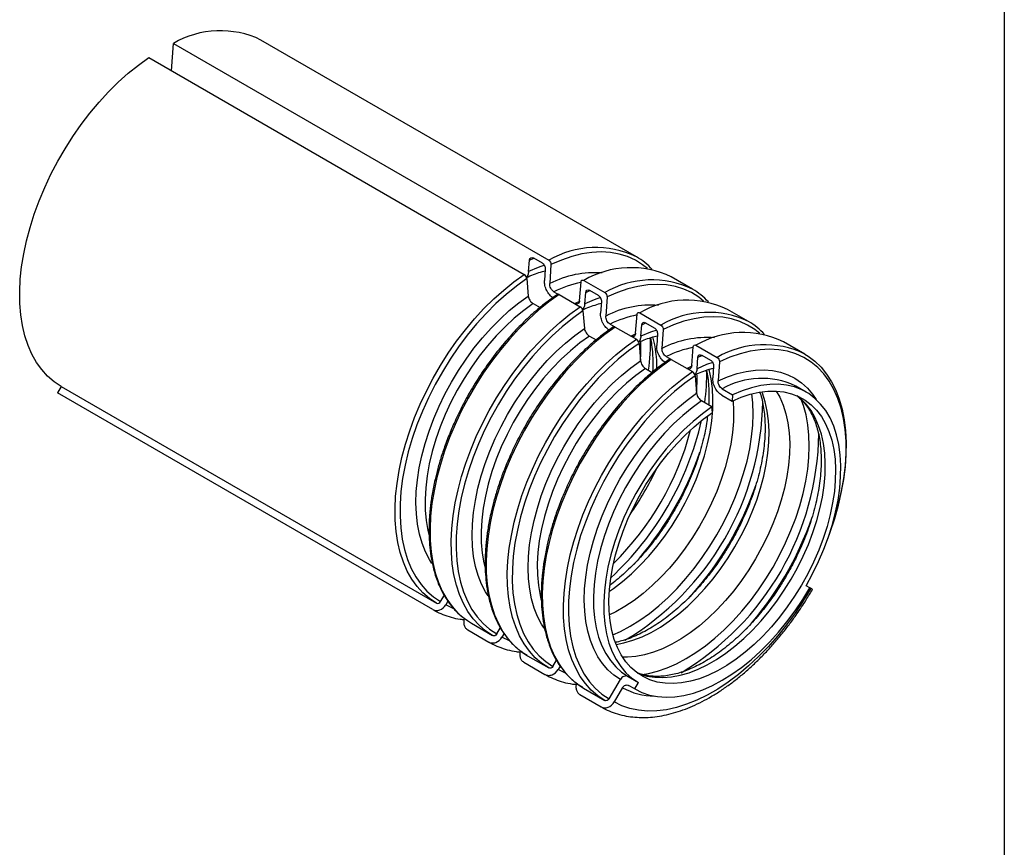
# Model space of a CAD drawing. Header units: millimetres. Extents: x 13 to 546, y 13 to 419.
# Tile 3 of 4: x 447 to 546, y 240 to 323. Entities that reach past the tile are written whole.
import ezdxf

# ---------------------------------------------------------------- set-up
doc = ezdxf.new("R2010")
doc.units = ezdxf.units.MM
doc.header["$LTSCALE"] = 2
doc.layers.add('TEXT', color=140, linetype='Continuous', lineweight=25)

msp = doc.modelspace()

# ---------------------------------------------------------------- linework, layer by layer
for p, q in [((462.145, 318.083), (462.345, 320.835)), ((462.345, 320.835), (500.182, 298.992)), ((509.014, 299.335), (471.177, 321.178)), ((459.861, 319.401), (497.698, 297.558)), ((498.155, 297.851), (498.248, 299.007)), ((498.248, 299.007), (498.671, 299.201)), ((498.632, 299.223), (499.505, 298.719)), ((499.828, 298.094), (499.752, 296.929)), ((500.408, 298.554), (500.283, 296.629)), ((497.967, 297.145), (498.12, 295.38)), ((503.282, 294.897), (503.435, 296.807)), ((503.704, 296.959), (505.839, 295.726)), ((514.671, 296.07), (512.536, 297.302)), ((500.703, 295.816), (501.18, 295.541)), ((503.905, 295.741), (504.328, 295.935)), ((504.289, 295.958), (505.162, 295.454)), ((501.22, 295.525), (503.355, 294.293)), ((502.783, 294.616), (503.262, 294.833)), ((503.812, 294.586), (503.905, 295.741)), ((505.485, 294.829), (505.409, 293.664)), ((506.065, 295.289), (505.94, 293.363)), ((498.62, 294.614), (499.303, 294.22)), ((503.624, 293.88), (503.777, 292.115)), ((520.328, 292.804), (518.193, 294.036)), ((508.939, 291.632), (509.092, 293.541)), ((509.361, 293.693), (511.496, 292.461)), ((506.36, 292.551), (506.837, 292.275)), ((506.877, 292.259), (509.012, 291.027)), ((509.469, 291.32), (509.561, 292.475)), ((509.561, 292.475), (509.985, 292.669)), ((509.946, 292.692), (510.819, 292.188)), ((511.722, 292.023), (511.597, 290.097)), ((504.277, 291.348), (504.959, 290.954)), ((508.44, 291.35), (508.919, 291.567)), ((511.142, 291.563), (511.066, 290.398)), ((509.281, 290.614), (509.434, 288.849)), ((514.596, 288.366), (514.749, 290.276)), ((515.018, 290.427), (517.153, 289.195)), ((525.985, 289.538), (523.85, 290.771)), ((512.016, 289.285), (512.493, 289.01)), ((512.534, 288.994), (514.669, 287.761)), ((515.126, 288.054), (515.218, 289.21)), ((515.218, 289.21), (515.642, 289.404)), ((515.602, 289.426), (516.475, 288.922)), ((509.933, 288.083), (510.616, 287.688)), ((514.096, 288.084), (514.576, 288.301)), ((516.798, 288.298), (516.723, 287.132)), ((517.379, 288.758), (517.253, 286.832)), ((514.938, 287.348), (515.091, 285.583)), ((451.028, 286.277), (450.653, 285.627)), ((451.028, 286.277), (488.865, 264.434)), ((517.673, 286.019), (518.713, 285.419)), ((525.081, 286.307), (525.02, 286.342)), ((526.121, 285.707), (525.081, 286.307)), ((488.49, 263.784), (450.653, 285.627)), ((517.627, 285.383), (518.667, 284.782)), ((518.713, 285.419), (518.667, 284.782)), ((516.63, 284.217), (515.59, 284.817)), ((516.676, 283.633), (516.63, 284.217)), ((526.497, 265.975), (526.122, 266.191)), ((526.593, 265.919), (526.497, 265.974)), ((489.286, 264.592), (489.664, 265.236)), ((490.017, 264.627), (489.813, 264.28)), ((490.56, 263.909), (489.813, 264.28)), ((492.387, 262.401), (494.522, 261.168)), ((492.012, 261.751), (494.147, 260.519)), ((494.943, 261.326), (495.321, 261.97)), ((495.674, 261.361), (495.47, 261.014)), ((496.217, 260.643), (495.47, 261.014)), ((498.044, 259.135), (500.179, 257.903)), ((497.669, 258.486), (499.804, 257.253)), ((500.6, 258.06), (500.978, 258.705)), ((501.331, 258.096), (501.127, 257.748)), ((501.874, 257.378), (501.127, 257.748)), ((506.257, 254.795), (507.4, 256.743)), ((508.182, 257.035), (509.222, 256.435)), ((508.847, 255.785), (508.227, 256.143)), ((508.847, 255.785), (509.222, 256.435)), ((503.326, 255.22), (505.461, 253.988)), ((503.701, 255.869), (505.836, 254.637)), ((507.626, 255.918), (506.784, 254.483))]:
    msp.add_line(p, q)
at = {"flags": 128}
for points in [[(451.028, 286.277), (450.318, 286.749), (449.666, 287.312), (449.076, 287.963), (448.549, 288.698), (448.09, 289.514), (447.701, 290.406), (447.383, 291.369), (447.139, 292.399), (446.969, 293.489), (446.875, 294.634), (446.858, 295.828), (446.916, 297.064), (447.051, 298.335), (447.261, 299.636), (447.545, 300.958), (447.902, 302.295), (448.329, 303.64), (448.825, 304.985), (449.386, 306.324), (450.01, 307.649), (450.694, 308.953), (451.433, 310.228), (452.224, 311.469), (453.063, 312.669), (453.944, 313.82), (454.864, 314.918), (455.818, 315.955), (456.8, 316.928), (457.804, 317.829), (458.827, 318.655), (459.861, 319.401)], [(510.134, 298.145), (509.648, 298.53), (508.915, 298.989), (508.126, 299.349), (507.286, 299.608), (506.4, 299.765), (505.472, 299.819), (504.509, 299.77), (503.515, 299.618), (502.496, 299.364), (501.459, 299.008), (500.408, 298.554)], [(499.747, 298.488), (499.118, 298.266), (498.155, 297.851)], [(488.865, 264.434), (488.155, 264.906), (487.503, 265.469), (486.913, 266.12), (486.386, 266.856), (485.927, 267.671), (485.538, 268.563), (485.22, 269.527), (484.976, 270.556), (484.806, 271.646), (484.712, 272.791), (484.695, 273.985), (484.753, 275.221), (484.888, 276.492), (485.098, 277.793), (485.382, 279.115), (485.739, 280.452), (486.166, 281.797), (486.661, 283.143), (487.223, 284.481), (487.847, 285.806), (488.531, 287.11), (489.27, 288.385), (490.061, 289.626), (490.9, 290.826), (491.781, 291.977), (492.701, 293.075), (493.655, 294.113), (494.637, 295.085), (495.641, 295.986), (496.664, 296.812), (497.698, 297.558)], [(497.967, 297.145), (496.917, 296.386), (495.879, 295.544), (494.861, 294.622), (493.867, 293.627), (492.903, 292.564), (491.976, 291.438), (491.089, 290.258), (490.249, 289.029), (489.46, 287.758), (488.727, 286.452), (488.054, 285.12), (487.444, 283.769), (486.901, 282.406), (486.429, 281.039), (486.029, 279.676), (485.705, 278.325), (485.458, 276.993), (485.289, 275.689), (485.2, 274.419), (485.191, 273.191), (485.261, 272.012), (485.412, 270.888), (485.641, 269.827), (485.948, 268.834), (486.33, 267.914), (486.786, 267.074), (487.313, 266.317), (487.907, 265.649), (488.566, 265.073), (489.286, 264.592)], [(515.791, 294.879), (515.305, 295.264), (514.572, 295.723), (513.783, 296.083), (512.943, 296.342), (512.057, 296.5), (511.129, 296.554), (510.166, 296.505), (509.172, 296.352), (508.153, 296.098), (507.115, 295.743), (506.065, 295.289)], [(488.413, 268.433), (488.155, 268.837), (487.747, 269.619), (487.41, 270.475), (487.145, 271.4), (486.953, 272.388), (486.837, 273.433), (486.796, 274.529), (486.831, 275.669), (486.942, 276.846), (487.127, 278.053), (487.387, 279.282), (487.719, 280.527), (488.121, 281.779), (488.591, 283.031), (489.126, 284.274), (489.722, 285.502), (490.377, 286.708), (491.085, 287.882), (491.843, 289.019), (492.647, 290.112), (493.49, 291.153), (494.368, 292.137), (495.276, 293.057), (496.208, 293.907), (497.158, 294.683), (498.12, 295.38)], [(501.22, 295.525), (500.186, 294.779), (499.163, 293.953), (498.159, 293.051), (497.177, 292.079), (496.223, 291.042), (495.303, 289.944), (494.422, 288.793), (493.583, 287.593), (492.792, 286.352), (492.053, 285.076), (491.369, 283.773), (490.745, 282.448), (490.183, 281.109), (489.688, 279.764), (489.261, 278.419), (488.904, 277.082), (488.62, 275.76), (488.41, 274.459), (488.275, 273.188), (488.217, 271.952), (488.234, 270.758), (488.328, 269.613), (488.498, 268.523), (488.742, 267.493), (489.06, 266.53), (489.449, 265.638), (489.908, 264.822), (490.435, 264.087), (491.025, 263.436), (491.677, 262.873), (492.387, 262.401)], [(505.404, 295.223), (504.775, 295), (503.812, 294.586)], [(498.62, 294.614), (497.659, 293.917), (496.712, 293.139), (495.785, 292.284), (494.882, 291.358), (494.012, 290.367), (493.178, 289.317), (492.386, 288.216), (491.643, 287.071), (490.952, 285.889), (490.318, 284.678), (489.746, 283.446), (489.238, 282.201), (488.799, 280.952), (488.432, 279.705), (488.138, 278.47), (487.919, 277.255), (487.778, 276.068), (487.715, 274.916), (487.73, 273.807), (487.823, 272.748), (487.994, 271.746), (488.122, 271.221)], [(494.522, 261.168), (493.812, 261.64), (493.16, 262.204), (492.569, 262.855), (492.043, 263.59), (491.584, 264.406), (491.194, 265.298), (490.877, 266.261), (490.632, 267.29), (490.463, 268.381), (490.369, 269.526), (490.352, 270.719), (490.41, 271.955), (490.545, 273.227), (490.755, 274.527), (491.039, 275.85), (491.395, 277.187), (491.823, 278.532), (492.318, 279.877), (492.88, 281.216), (493.504, 282.54), (494.188, 283.844), (494.927, 285.12), (495.718, 286.361), (496.557, 287.56), (497.438, 288.712), (498.358, 289.809), (499.312, 290.847), (500.293, 291.819), (501.298, 292.721), (502.321, 293.546), (503.355, 294.293)], [(503.624, 293.88), (502.574, 293.121), (501.536, 292.278), (500.517, 291.356), (499.524, 290.361), (498.56, 289.298), (497.633, 288.173), (496.746, 286.992), (495.906, 285.763), (495.117, 284.492), (494.384, 283.187), (493.711, 281.855), (493.101, 280.503), (492.558, 279.14), (492.086, 277.773), (491.686, 276.41), (491.362, 275.059), (491.115, 273.727), (490.946, 272.423), (490.857, 271.153), (490.848, 269.925), (490.918, 268.746), (491.069, 267.623), (491.298, 266.561), (491.605, 265.568), (491.987, 264.649), (492.443, 263.808), (492.969, 263.052), (493.564, 262.383), (494.223, 261.807), (494.943, 261.326)], [(521.448, 291.613), (520.962, 291.999), (520.229, 292.457), (519.44, 292.817), (518.6, 293.077), (517.713, 293.234), (516.786, 293.288), (515.822, 293.239), (514.828, 293.087), (513.81, 292.832), (512.772, 292.477), (511.722, 292.023)], [(494.07, 265.167), (493.812, 265.572), (493.404, 266.353), (493.067, 267.209), (492.802, 268.134), (492.61, 269.122), (492.494, 270.167), (492.453, 271.263), (492.488, 272.403), (492.599, 273.58), (492.784, 274.787), (493.044, 276.017), (493.376, 277.261), (493.778, 278.513), (494.248, 279.765), (494.783, 281.009), (495.379, 282.237), (496.034, 283.442), (496.742, 284.617), (497.5, 285.754), (498.303, 286.846), (499.147, 287.887), (500.025, 288.871), (500.933, 289.791), (501.864, 290.642), (502.815, 291.418), (503.777, 292.115)], [(506.877, 292.259), (505.843, 291.513), (504.82, 290.687), (503.815, 289.786), (502.834, 288.814), (501.88, 287.776), (500.96, 286.679), (500.079, 285.527), (499.24, 284.327), (498.449, 283.087), (497.71, 281.811), (497.026, 280.507), (496.402, 279.182), (495.84, 277.844), (495.345, 276.498), (494.917, 275.154), (494.561, 273.816), (494.277, 272.494), (494.067, 271.194), (493.932, 269.922), (493.874, 268.686), (493.891, 267.492), (493.985, 266.347), (494.154, 265.257), (494.399, 264.228), (494.716, 263.265), (495.106, 262.373), (495.565, 261.557), (496.091, 260.821), (496.682, 260.17), (497.334, 259.607), (498.044, 259.135)], [(511.061, 291.957), (510.432, 291.735), (509.469, 291.32)], [(504.277, 291.348), (503.316, 290.651), (502.369, 289.873), (501.442, 289.018), (500.539, 288.092), (499.668, 287.101), (498.835, 286.052), (498.043, 284.951), (497.3, 283.806), (496.609, 282.624), (495.975, 281.413), (495.403, 280.181), (494.895, 278.936), (494.456, 277.686), (494.089, 276.44), (493.795, 275.205), (493.576, 273.99), (493.435, 272.802), (493.372, 271.65), (493.387, 270.541), (493.48, 269.482), (493.651, 268.481), (493.778, 267.955)], [(500.179, 257.903), (499.469, 258.375), (498.817, 258.938), (498.226, 259.589), (497.7, 260.324), (497.241, 261.14), (496.851, 262.032), (496.534, 262.995), (496.289, 264.025), (496.12, 265.115), (496.026, 266.26), (496.008, 267.454), (496.067, 268.689), (496.202, 269.961), (496.412, 271.262), (496.696, 272.584), (497.052, 273.921), (497.48, 275.266), (497.975, 276.611), (498.537, 277.95), (499.161, 279.275), (499.844, 280.578), (500.584, 281.854), (501.375, 283.095), (502.213, 284.295), (503.095, 285.446), (504.015, 286.544), (504.969, 287.581), (505.95, 288.553), (506.955, 289.455), (507.977, 290.281), (509.012, 291.027)], [(509.281, 290.614), (508.23, 289.855), (507.193, 289.012), (506.174, 288.091), (505.18, 287.096), (504.217, 286.032), (503.289, 284.907), (502.403, 283.727), (501.563, 282.497), (500.774, 281.227), (500.041, 279.921), (499.367, 278.589), (498.758, 277.237), (498.215, 275.874), (497.742, 274.507), (497.343, 273.144), (497.019, 271.793), (496.772, 270.462), (496.603, 269.157), (496.514, 267.888), (496.504, 266.66), (496.575, 265.481), (496.726, 264.357), (496.955, 263.296), (497.261, 262.302), (497.644, 261.383), (498.1, 260.543), (498.626, 259.786), (499.221, 259.118), (499.88, 258.541), (500.6, 258.06)], [(528.304, 270.91), (528.56, 271.596), (529.016, 272.963), (529.398, 274.323), (529.705, 275.671), (529.934, 276.997), (530.084, 278.294), (530.155, 279.555), (530.146, 280.772), (530.057, 281.939), (529.888, 283.048), (529.641, 284.094), (529.317, 285.071), (528.917, 285.973), (528.445, 286.794), (527.902, 287.531), (527.292, 288.178), (526.619, 288.733), (525.885, 289.192), (525.097, 289.552), (524.257, 289.811), (523.37, 289.968), (522.443, 290.023), (521.479, 289.973), (520.485, 289.821), (519.467, 289.567), (518.429, 289.211), (517.379, 288.758)], [(499.727, 261.902), (499.469, 262.306), (499.061, 263.088), (498.724, 263.944), (498.458, 264.868), (498.267, 265.856), (498.151, 266.901), (498.11, 267.997), (498.145, 269.137), (498.255, 270.315), (498.441, 271.522), (498.701, 272.751), (499.033, 273.996), (499.435, 275.248), (499.905, 276.499), (500.44, 277.743), (501.036, 278.971), (501.691, 280.176), (502.399, 281.351), (503.157, 282.488), (503.96, 283.581), (504.804, 284.622), (505.682, 285.605), (506.59, 286.525), (507.521, 287.376), (508.471, 288.152), (509.434, 288.849)], [(512.534, 288.994), (511.499, 288.248), (510.477, 287.422), (509.472, 286.52), (508.491, 285.548), (507.537, 284.51), (506.617, 283.413), (505.735, 282.261), (504.897, 281.062), (504.106, 279.821), (503.366, 278.545), (502.683, 277.242), (502.059, 275.917), (501.497, 274.578), (501.002, 273.233), (500.574, 271.888), (500.218, 270.551), (499.934, 269.228), (499.724, 267.928), (499.589, 266.656), (499.53, 265.42), (499.548, 264.227), (499.642, 263.082), (499.811, 261.992), (500.056, 260.962), (500.373, 259.999), (500.763, 259.107), (501.222, 258.291), (501.748, 257.556), (502.339, 256.905), (502.991, 256.342), (503.701, 255.869)], [(525.985, 289.538), (526.32, 289.331), (527.004, 288.817), (527.628, 288.213), (528.189, 287.522), (528.685, 286.749), (529.112, 285.898), (529.469, 284.972), (529.753, 283.978), (529.963, 282.92), (530.098, 281.804), (530.156, 280.635), (530.139, 279.421), (530.045, 278.168), (529.875, 276.882), (529.631, 275.571), (529.313, 274.241), (528.924, 272.899), (528.891, 272.796)], [(509.933, 288.083), (508.973, 287.386), (508.026, 286.607), (507.098, 285.752), (506.196, 284.826), (505.325, 283.835), (504.491, 282.786), (503.7, 281.685), (502.957, 280.54), (502.266, 279.358), (501.632, 278.147), (501.06, 276.915), (500.552, 275.67), (500.113, 274.42), (499.745, 273.174), (499.451, 271.939), (499.233, 270.724), (499.092, 269.536), (499.029, 268.384), (499.044, 267.275), (499.137, 266.216), (499.308, 265.215), (499.435, 264.69)], [(506.294, 265.627), (506.71, 265.917), (507.627, 266.621), (508.53, 267.402), (509.411, 268.254), (510.264, 269.172), (511.085, 270.15), (511.868, 271.181), (512.608, 272.26), (513.299, 273.377), (513.937, 274.526), (514.518, 275.7), (515.038, 276.891), (515.493, 278.09), (515.881, 279.289), (516.199, 280.482), (516.445, 281.66), (516.617, 282.814), (516.714, 283.938), (516.736, 285.024), (516.682, 286.065), (516.553, 287.053), (516.349, 287.983), (516.345, 287.996)], [(516.718, 288.691), (516.089, 288.469), (515.126, 288.054)], [(517.253, 286.832), (518.216, 287.246), (519.166, 287.567), (520.098, 287.792), (521.006, 287.92), (521.884, 287.951), (522.727, 287.883), (523.53, 287.718), (524.288, 287.456), (524.997, 287.1), (525.651, 286.65), (526.248, 286.111), (526.783, 285.484), (527.15, 284.947)], [(505.836, 254.637), (505.126, 255.109), (504.474, 255.672), (503.883, 256.323), (503.357, 257.059), (502.898, 257.875), (502.508, 258.766), (502.19, 259.73), (501.946, 260.759), (501.777, 261.849), (501.683, 262.994), (501.665, 264.188), (501.724, 265.424), (501.859, 266.695), (502.068, 267.996), (502.352, 269.318), (502.709, 270.656), (503.136, 272), (503.632, 273.346), (504.193, 274.684), (504.818, 276.009), (505.501, 277.313), (506.241, 278.589), (507.032, 279.829), (507.87, 281.029), (508.752, 282.18), (509.672, 283.278), (510.625, 284.316), (511.607, 285.288), (512.612, 286.189), (513.634, 287.015), (514.669, 287.761)], [(514.938, 287.348), (513.887, 286.59), (512.85, 285.747), (511.831, 284.825), (510.837, 283.83), (509.874, 282.767), (508.946, 281.642), (508.06, 280.461), (507.22, 279.232), (506.431, 277.961), (505.698, 276.656), (505.024, 275.323), (504.414, 273.972), (503.872, 272.609), (503.399, 271.242), (503, 269.879), (502.676, 268.528), (502.428, 267.196), (502.26, 265.892), (502.171, 264.622), (502.161, 263.394), (502.232, 262.215), (502.382, 261.092), (502.612, 260.03), (502.918, 259.037), (503.301, 258.117), (503.756, 257.277), (504.283, 256.52), (504.878, 255.852), (505.537, 255.276), (506.257, 254.795)], [(526.122, 266.191), (526.778, 267.392), (527.374, 268.617), (527.907, 269.858), (528.373, 271.107), (528.768, 272.355), (529.091, 273.595), (529.339, 274.819), (529.51, 276.018), (529.603, 277.185), (529.618, 278.311), (529.555, 279.39), (529.414, 280.415), (529.195, 281.378), (528.901, 282.273), (528.533, 283.095), (528.095, 283.838), (527.587, 284.497), (527.015, 285.068), (526.381, 285.547), (525.69, 285.932), (524.947, 286.218), (524.155, 286.406), (523.321, 286.492), (522.451, 286.478), (521.548, 286.362), (520.621, 286.146), (519.673, 285.831), (518.713, 285.419)], [(507.4, 256.743), (506.741, 257.185), (506.14, 257.718), (505.6, 258.337), (505.125, 259.04), (504.718, 259.822), (504.381, 260.678), (504.115, 261.603), (503.924, 262.591), (503.807, 263.636), (503.767, 264.732), (503.802, 265.872), (503.912, 267.049), (504.098, 268.256), (504.358, 269.486), (504.689, 270.73), (505.092, 271.982), (505.562, 273.234), (506.096, 274.477), (506.693, 275.706), (507.347, 276.911), (508.056, 278.085), (508.814, 279.222), (509.617, 280.315), (510.46, 281.356), (511.339, 282.34), (512.246, 283.26), (513.178, 284.11), (514.128, 284.887), (515.091, 285.583)], [(518.667, 284.782), (519.589, 285.178), (520.499, 285.48), (521.39, 285.686), (522.256, 285.795), (523.092, 285.807), (523.891, 285.721), (524.65, 285.538), (525.362, 285.259), (526.024, 284.886), (526.63, 284.421), (527.176, 283.868), (527.66, 283.23), (528.077, 282.511), (528.425, 281.717), (528.702, 280.852), (528.906, 279.922), (529.036, 278.933), (529.09, 277.892), (529.068, 276.806), (528.971, 275.682), (528.799, 274.528), (528.553, 273.35), (528.235, 272.158), (527.847, 270.958), (527.391, 269.759), (526.871, 268.568), (526.29, 267.395), (525.652, 266.245), (524.961, 265.128), (524.222, 264.05), (523.439, 263.018), (522.618, 262.04), (521.764, 261.122), (520.883, 260.27), (519.981, 259.489), (519.063, 258.785), (518.137, 258.163), (517.207, 257.626), (516.28, 257.179), (515.362, 256.823), (514.46, 256.562), (513.579, 256.397), (512.725, 256.329), (511.904, 256.36), (511.122, 256.487), (510.382, 256.712), (509.691, 257.031), (509.053, 257.444), (508.472, 257.947), (507.952, 258.537), (507.497, 259.21), (507.109, 259.962), (506.791, 260.787), (506.545, 261.681), (506.373, 262.637), (506.275, 263.648), (506.254, 264.709), (506.308, 265.813), (506.437, 266.951), (506.641, 268.116), (506.918, 269.301), (507.266, 270.498), (507.684, 271.698), (508.167, 272.894), (508.714, 274.079), (509.32, 275.243), (509.981, 276.38), (510.694, 277.481), (511.452, 278.54), (512.252, 279.549), (513.088, 280.503), (513.954, 281.393), (514.845, 282.215), (515.754, 282.964), (516.676, 283.633)], [(518.765, 284.829), (518.816, 283.823), (518.794, 282.737), (518.697, 281.613), (518.525, 280.459), (518.279, 279.281), (517.961, 278.089), (517.573, 276.889), (517.118, 275.69), (516.598, 274.499), (516.017, 273.326), (515.379, 272.176), (514.688, 271.059), (513.948, 269.981), (513.165, 268.949), (512.344, 267.971), (511.491, 267.053), (510.61, 266.201), (509.707, 265.42), (508.79, 264.716), (507.863, 264.094), (506.933, 263.557), (506.305, 263.244)], [(506.652, 261.249), (507.418, 261.594), (508.388, 262.11), (509.358, 262.714), (510.322, 263.402), (511.275, 264.17), (512.21, 265.013), (513.121, 265.926), (514.003, 266.904), (514.851, 267.939), (515.659, 269.027), (516.423, 270.161), (517.137, 271.332), (517.798, 272.535), (518.401, 273.762), (518.943, 275.006), (519.42, 276.258), (519.829, 277.511), (520.168, 278.757), (520.435, 279.989), (520.628, 281.199), (520.747, 282.38), (520.789, 283.525), (520.755, 284.626), (520.667, 285.525)], [(506.976, 260.276), (507.763, 260.428), (508.666, 260.689), (509.583, 261.045), (510.51, 261.492), (511.44, 262.029), (512.367, 262.651), (513.284, 263.355), (514.186, 264.136), (515.067, 264.988), (515.921, 265.906), (516.742, 266.884), (517.525, 267.916), (518.264, 268.994), (518.955, 270.111), (519.594, 271.261), (520.174, 272.434), (520.694, 273.625), (521.15, 274.824), (521.538, 276.024), (521.856, 277.216), (522.102, 278.394), (522.274, 279.548), (522.371, 280.672), (522.393, 281.758), (522.339, 282.799), (522.209, 283.788), (522.006, 284.718), (521.729, 285.583), (521.671, 285.732)], [(523.101, 285.807), (523.46, 285.177), (523.809, 284.382), (524.086, 283.517), (524.289, 282.587), (524.419, 281.598), (524.473, 280.558), (524.451, 279.472), (524.354, 278.348), (524.182, 277.193), (523.936, 276.016), (523.618, 274.823), (523.23, 273.623), (522.774, 272.424), (522.254, 271.234), (521.674, 270.06), (521.035, 268.911), (520.344, 267.793), (519.605, 266.715), (518.822, 265.684), (518.001, 264.706), (517.147, 263.787), (516.266, 262.935), (515.364, 262.155), (514.447, 261.451), (513.52, 260.828), (512.59, 260.291), (511.663, 259.844), (510.746, 259.488), (509.843, 259.227), (508.962, 259.062), (508.109, 258.995), (507.626, 259)], [(509.094, 257.413), (509.342, 257.312), (510.082, 257.088), (510.864, 256.96), (511.685, 256.93), (512.539, 256.997), (513.42, 257.162), (514.322, 257.423), (515.24, 257.779), (516.167, 258.227), (517.097, 258.763), (518.023, 259.386), (518.941, 260.09), (519.843, 260.87), (520.724, 261.722), (521.578, 262.641), (522.399, 263.619), (523.182, 264.65), (523.921, 265.728), (524.612, 266.846), (525.25, 267.995), (525.831, 269.169), (526.351, 270.359), (526.807, 271.558), (527.195, 272.758), (527.513, 273.951), (527.759, 275.128), (527.931, 276.283), (528.028, 277.407), (528.05, 278.493), (527.996, 279.534), (527.866, 280.522), (527.662, 281.452), (527.385, 282.317), (527.037, 283.112), (526.62, 283.83), (526.136, 284.468), (525.59, 285.022), (525.209, 285.329)], [(509.583, 257.228), (510.223, 257.335), (511.158, 257.571), (512.11, 257.903), (513.075, 258.328), (514.045, 258.844), (515.015, 259.448), (515.979, 260.136), (516.932, 260.904), (517.866, 261.747), (518.778, 262.66), (519.66, 263.638), (520.508, 264.674), (521.316, 265.762), (522.08, 266.895), (522.794, 268.067), (523.455, 269.27), (524.058, 270.497), (524.6, 271.74), (525.077, 272.992), (525.486, 274.245), (525.825, 275.491), (526.092, 276.723), (526.285, 277.934), (526.403, 279.115), (526.446, 280.259), (526.412, 281.361), (526.303, 282.411), (526.118, 283.406), (525.859, 284.337), (525.631, 284.958)], [(515.59, 284.817), (514.63, 284.12), (513.683, 283.342), (512.755, 282.487), (511.853, 281.561), (510.982, 280.57), (510.148, 279.52), (509.357, 278.419), (508.613, 277.274), (507.923, 276.092), (507.289, 274.881), (506.716, 273.649), (506.209, 272.405), (505.77, 271.155), (505.402, 269.908), (505.108, 268.673), (504.89, 267.458), (504.749, 266.271), (504.685, 265.119), (504.7, 264.01), (504.794, 262.951), (504.965, 261.949), (505.213, 261.012), (505.535, 260.144), (505.931, 259.352), (506.396, 258.64), (506.929, 258.015), (507.526, 257.478), (508.182, 257.035)], [(516.63, 284.217), (515.67, 283.52), (514.723, 282.741), (513.795, 281.886), (512.893, 280.96), (512.022, 279.969), (511.188, 278.92), (510.397, 277.819), (509.653, 276.674), (508.963, 275.492), (508.329, 274.281), (507.756, 273.049), (507.249, 271.804), (506.81, 270.554), (506.442, 269.308), (506.148, 268.073), (505.93, 266.858), (505.789, 265.67), (505.725, 264.518), (505.74, 263.409), (505.834, 262.35), (506.005, 261.349), (506.253, 260.411), (506.575, 259.543), (506.971, 258.751), (507.436, 258.04), (507.969, 257.414), (508.566, 256.878), (509.222, 256.435)], [(508.847, 255.785), (509.566, 255.433), (510.336, 255.176), (511.151, 255.018), (512.006, 254.959), (512.896, 254.999), (513.815, 255.138), (514.758, 255.375), (515.719, 255.709), (516.693, 256.138), (517.672, 256.659), (518.651, 257.269), (519.624, 257.963), (520.585, 258.739), (521.528, 259.591), (522.448, 260.513), (523.338, 261.501), (524.193, 262.547), (525.008, 263.646), (525.777, 264.791), (526.497, 265.975)], [(526.593, 265.919), (525.825, 264.653), (525.006, 263.426), (524.141, 262.245), (523.234, 261.116), (522.29, 260.046), (521.315, 259.042), (520.314, 258.107), (519.293, 257.248), (518.257, 256.47), (517.212, 255.777), (516.165, 255.172), (515.12, 254.659), (514.084, 254.242), (513.063, 253.921), (512.062, 253.7), (511.087, 253.579), (510.143, 253.559), (509.236, 253.64), (508.371, 253.822), (507.552, 254.103), (506.784, 254.483)]]:
    msp.add_lwpolyline(points, dxfattribs=at)
for centre, radius, start, end in [((467.084, 312.693), 9.42, 64.24728, 120.20465), ((504.921, 290.85), 9.42, 64.24728, 120.20465), ((505.565, 293.379), 6.883, 42.73726, 59.92362), ((504.811, 287.897), 9.836, 85.55452, 117.41047), ((508.443, 288.817), 9.42, 64.24728, 120.20465), ((505.69, 285.567), 11.398, 101.43775, 115.94727), ((510.578, 287.585), 9.42, 64.24728, 120.20465), ((511.222, 290.113), 6.883, 42.73726, 59.92362), ((514.1, 285.552), 9.42, 64.24728, 120.20465), ((510.468, 284.631), 9.836, 85.55452, 117.41047), ((511.347, 282.301), 11.398, 101.43775, 115.94727), ((516.235, 284.319), 9.42, 64.24728, 120.20465), ((516.879, 286.848), 6.883, 42.73726, 59.92362), ((492.289, 290.111), 17.186, 355.90777, 2.33509), ((490.832, 290.684), 19.617, 351.83927, 1.48074), ((498.877, 288.189), 12.204, 359.39348, 14.58532), ((516.125, 281.366), 9.836, 85.55452, 117.41047), ((519.757, 282.286), 9.42, 64.24728, 120.20465), ((517.004, 279.036), 11.398, 101.43775, 115.94727), ((521.892, 281.054), 9.42, 64.24728, 120.20465), ((496.489, 287.419), 19.617, 351.83927, 1.48074), ((497.946, 286.846), 17.186, 355.90777, 2.33509), ((521.657, 279.119), 7.968, 65.02955, 119.99756), ((493.195, 285.2), 28.561, 300.89872, 359.15579), ((485.3, 289.759), 31.067, 312.89168, 347.1137), ((486.263, 289.203), 29.148, 314.53871, 345.46666), ((498.851, 281.934), 28.561, 300.89872, 359.15579), ((484.444, 290.257), 32.741, 317.98208, 341.08271), ((485.745, 289.502), 27.795, 324.50904, 335.49633), ((490.101, 286.991), 32.741, 317.98208, 341.08271), ((495.758, 283.726), 32.741, 317.98208, 341.08271), ((510.856, 261.634), 6.566, 240.53402, 269.7301)]:
    msp.add_arc(centre, radius, start, end)
for points, knots in [([(498.248, 299.007), (498.257, 299.118), (498.303, 299.204), (498.445, 299.284), (498.539, 299.277), (498.632, 299.223)], [0, 0, 0, 0, 0.5, 0.5, 1, 1, 1, 1]), ([(499.505, 298.719), (499.598, 298.666), (499.685, 298.568), (499.804, 298.338), (499.835, 298.206), (499.828, 298.094)], [0, 0, 0, 0, 0.5, 0.5, 1, 1, 1, 1]), ([(500.182, 298.992), (500.247, 298.954), (500.308, 298.886), (500.392, 298.725), (500.413, 298.633), (500.408, 298.554)], [0, 0, 0, 0, 0.5, 0.5, 1, 1, 1, 1]), ([(498.155, 297.851), (498.136, 297.722), (498.101, 297.492), (497.976, 297.356), (497.921, 297.296)], [0, 0, 0, 0, 0.563287, 1, 1, 1, 1]), ([(497.944, 297.247), (498, 297.273), (498.3, 297.419), (498.834, 297.621), (499.405, 297.816), (499.724, 297.89), (499.816, 297.911)], [0, 0, 0, 0, 0.0856197, 0.4649469, 0.8457404, 1, 1, 1, 1]), ([(497.967, 297.145), (497.961, 297.217), (497.928, 297.302), (497.829, 297.455), (497.763, 297.521), (497.698, 297.558)], [0, 0, 0, 0, 0.5, 0.5, 1, 1, 1, 1]), ([(500.656, 295.18), (500.527, 295.255), (500.401, 295.359), (500.229, 295.551), (500.175, 295.619), (500.074, 295.766), (500.026, 295.845), (499.901, 296.087), (499.837, 296.261), (499.758, 296.602), (499.742, 296.773), (499.752, 296.929)], [0, 0, 0, 0, 0.25, 0.25, 0.375, 0.375, 0.5, 0.5, 0.75, 0.75, 1, 1, 1, 1]), ([(503.435, 296.807), (503.441, 296.885), (503.474, 296.945), (503.573, 297.001), (503.639, 296.996), (503.704, 296.959)], [0, 0, 0, 0, 0.5, 0.5, 1, 1, 1, 1]), ([(500.703, 295.816), (500.642, 295.851), (500.584, 295.9), (500.477, 296.018), (500.43, 296.088), (500.313, 296.313), (500.273, 296.483), (500.283, 296.629)], [0, 0, 0, 0, 0.25, 0.25, 0.5, 0.5, 1, 1, 1, 1]), ([(503.905, 295.741), (503.913, 295.852), (503.96, 295.938), (504.101, 296.018), (504.196, 296.011), (504.289, 295.958)], [0, 0, 0, 0, 0.5, 0.5, 1, 1, 1, 1]), ([(501.049, 295.544), (500.553, 295.191), (499.583, 294.498), (498.189, 293.285), (496.892, 292.005), (495.576, 290.535), (494.279, 288.884), (493.044, 287.073), (491.993, 285.308), (491.115, 283.622), (490.395, 282.038), (489.816, 280.575), (489.357, 279.236), (488.998, 278.018), (488.742, 276.991), (488.56, 276.137), (488.432, 275.439), (488.333, 274.801), (488.258, 274.223), (488.203, 273.699), (488.159, 273.165), (488.123, 272.54), (488.105, 271.754), (488.127, 270.801), (488.217, 269.703), (488.409, 268.487), (488.742, 267.191), (489.257, 265.866), (489.903, 264.734), (490.637, 263.809), (491.399, 263.067), (491.998, 262.678), (492.306, 262.478)], [0, 0, 0, 0, 0.046406, 0.090968, 0.133687, 0.174564, 0.226189, 0.274544, 0.319631, 0.361449, 0.399999, 0.435282, 0.467303, 0.496582, 0.523471, 0.54207, 0.559324, 0.575233, 0.589797, 0.603015, 0.615214, 0.630972, 0.651767, 0.677602, 0.708482, 0.74441, 0.785392, 0.831432, 0.882536, 0.919435, 0.958589, 1, 1, 1, 1]), ([(498.12, 295.38), (498.126, 295.314), (498.144, 295.242), (498.2, 295.093), (498.238, 295.018), (498.376, 294.806), (498.499, 294.684), (498.62, 294.614)], [0, 0, 0, 0, 0.25, 0.25, 0.5, 0.5, 1, 1, 1, 1]), ([(501.22, 295.525), (501.193, 295.538), (501.138, 295.563), (501.079, 295.564), (501.057, 295.546), (501.051, 295.54)], [0, 0, 0, 0, 0.418868, 0.837736, 1, 1, 1, 1]), ([(503.282, 294.897), (503.272, 294.839), (503.252, 294.721), (503.16, 294.603), (503.033, 294.548), (502.918, 294.553), (502.853, 294.584), (502.838, 294.591)], [0, 0, 0, 0, 0.2340989, 0.4681979, 0.7022968, 0.9363957, 1, 1, 1, 1]), ([(505.162, 295.454), (505.255, 295.4), (505.342, 295.302), (505.461, 295.072), (505.492, 294.941), (505.485, 294.829)], [0, 0, 0, 0, 0.5, 0.5, 1, 1, 1, 1]), ([(505.839, 295.726), (505.904, 295.689), (505.965, 295.62), (506.048, 295.459), (506.07, 295.367), (506.065, 295.289)], [0, 0, 0, 0, 0.5, 0.5, 1, 1, 1, 1]), ([(503.624, 293.88), (503.618, 293.952), (503.585, 294.037), (503.486, 294.189), (503.42, 294.255), (503.355, 294.293)], [0, 0, 0, 0, 0.5, 0.5, 1, 1, 1, 1]), ([(503.812, 294.586), (503.792, 294.456), (503.758, 294.226), (503.633, 294.09), (503.578, 294.031)], [0, 0, 0, 0, 0.563287, 1, 1, 1, 1]), ([(503.601, 293.981), (503.656, 294.008), (503.957, 294.154), (504.491, 294.355), (505.061, 294.551), (505.381, 294.624), (505.473, 294.645)], [0, 0, 0, 0, 0.08562, 0.464947, 0.84574, 1, 1, 1, 1]), ([(506.313, 291.914), (506.183, 291.989), (506.058, 292.093), (505.886, 292.285), (505.832, 292.354), (505.731, 292.501), (505.683, 292.58), (505.558, 292.822), (505.494, 292.995), (505.415, 293.337), (505.399, 293.507), (505.409, 293.664)], [0, 0, 0, 0, 0.25, 0.25, 0.375, 0.375, 0.5, 0.5, 0.75, 0.75, 1, 1, 1, 1]), ([(506.36, 292.551), (506.299, 292.586), (506.241, 292.634), (506.134, 292.753), (506.086, 292.822), (505.97, 293.047), (505.93, 293.218), (505.94, 293.363)], [0, 0, 0, 0, 0.25, 0.25, 0.5, 0.5, 1, 1, 1, 1]), ([(509.092, 293.541), (509.098, 293.619), (509.131, 293.679), (509.23, 293.735), (509.296, 293.731), (509.361, 293.693)], [0, 0, 0, 0, 0.5, 0.5, 1, 1, 1, 1]), ([(506.705, 292.279), (506.21, 291.925), (505.24, 291.233), (503.846, 290.019), (502.549, 288.739), (501.233, 287.269), (499.936, 285.618), (498.701, 283.808), (497.65, 282.043), (496.772, 280.356), (496.051, 278.773), (495.472, 277.309), (495.014, 275.971), (494.655, 274.752), (494.399, 273.726), (494.217, 272.872), (494.089, 272.173), (493.99, 271.535), (493.915, 270.957), (493.86, 270.433), (493.815, 269.9), (493.78, 269.274), (493.762, 268.488), (493.784, 267.536), (493.874, 266.437), (494.066, 265.221), (494.399, 263.926), (494.914, 262.6), (495.56, 261.468), (496.294, 260.543), (497.056, 259.801), (497.655, 259.412), (497.963, 259.212)], [0, 0, 0, 0, 0.046406, 0.090968, 0.133687, 0.174564, 0.226189, 0.274544, 0.319631, 0.361449, 0.399999, 0.435282, 0.467303, 0.496582, 0.523471, 0.54207, 0.559324, 0.575233, 0.589797, 0.603015, 0.615214, 0.630972, 0.651767, 0.677602, 0.708482, 0.74441, 0.785392, 0.831432, 0.882536, 0.919435, 0.958589, 1, 1, 1, 1]), ([(503.777, 292.115), (503.783, 292.048), (503.8, 291.976), (503.857, 291.828), (503.895, 291.752), (504.033, 291.541), (504.156, 291.418), (504.277, 291.348)], [0, 0, 0, 0, 0.25, 0.25, 0.5, 0.5, 1, 1, 1, 1]), ([(506.877, 292.259), (506.85, 292.272), (506.795, 292.297), (506.736, 292.299), (506.714, 292.28), (506.708, 292.275)], [0, 0, 0, 0, 0.418868, 0.837736, 1, 1, 1, 1]), ([(509.561, 292.475), (509.57, 292.586), (509.617, 292.673), (509.758, 292.753), (509.853, 292.746), (509.946, 292.692)], [0, 0, 0, 0, 0.5, 0.5, 1, 1, 1, 1]), ([(510.819, 292.188), (510.911, 292.134), (510.999, 292.037), (511.118, 291.806), (511.149, 291.675), (511.142, 291.563)], [0, 0, 0, 0, 0.5, 0.5, 1, 1, 1, 1]), ([(511.496, 292.461), (511.561, 292.423), (511.622, 292.355), (511.705, 292.193), (511.727, 292.102), (511.722, 292.023)], [0, 0, 0, 0, 0.5, 0.5, 1, 1, 1, 1]), ([(508.939, 291.632), (508.929, 291.573), (508.909, 291.455), (508.816, 291.337), (508.69, 291.283), (508.575, 291.287), (508.509, 291.318), (508.495, 291.325)], [0, 0, 0, 0, 0.234099, 0.468198, 0.702297, 0.936396, 1, 1, 1, 1]), ([(509.281, 290.614), (509.275, 290.686), (509.242, 290.771), (509.143, 290.923), (509.077, 290.989), (509.012, 291.027)], [0, 0, 0, 0, 0.5, 0.5, 1, 1, 1, 1]), ([(509.469, 291.32), (509.449, 291.19), (509.415, 290.96), (509.29, 290.824), (509.235, 290.765)], [0, 0, 0, 0, 0.563287, 1, 1, 1, 1]), ([(509.258, 290.715), (509.313, 290.742), (509.614, 290.888), (510.148, 291.089), (510.71, 291.283), (511.022, 291.354), (511.106, 291.374)], [0, 0, 0, 0, 0.08674, 0.471029, 0.856804, 1, 1, 1, 1]), ([(510.426, 291.175), (510.473, 290.928), (510.568, 290.419), (510.649, 289.587), (510.677, 288.697), (510.672, 288.056), (510.642, 287.705), (510.64, 287.675)], [0, 0, 0, 0, 0.234219, 0.481782, 0.729189, 0.9766, 1, 1, 1, 1]), ([(511.97, 288.648), (511.84, 288.723), (511.715, 288.828), (511.542, 289.019), (511.488, 289.088), (511.387, 289.235), (511.34, 289.314), (511.215, 289.556), (511.151, 289.73), (511.071, 290.071), (511.056, 290.241), (511.066, 290.398)], [0, 0, 0, 0, 0.25, 0.25, 0.375, 0.375, 0.5, 0.5, 0.75, 0.75, 1, 1, 1, 1]), ([(512.016, 289.285), (511.956, 289.32), (511.898, 289.368), (511.791, 289.487), (511.743, 289.557), (511.627, 289.781), (511.587, 289.952), (511.597, 290.097)], [0, 0, 0, 0, 0.25, 0.25, 0.5, 0.5, 1, 1, 1, 1]), ([(514.749, 290.276), (514.755, 290.353), (514.788, 290.414), (514.887, 290.47), (514.953, 290.465), (515.018, 290.427)], [0, 0, 0, 0, 0.5, 0.5, 1, 1, 1, 1]), ([(512.362, 289.013), (511.867, 288.66), (510.897, 287.967), (509.503, 286.753), (508.206, 285.473), (506.89, 284.003), (505.593, 282.353), (504.358, 280.542), (503.306, 278.777), (502.428, 277.091), (501.708, 275.507), (501.129, 274.044), (500.671, 272.705), (500.312, 271.486), (500.056, 270.46), (499.874, 269.606), (499.746, 268.908), (499.647, 268.27), (499.572, 267.692), (499.516, 267.168), (499.472, 266.634), (499.437, 266.009), (499.419, 265.222), (499.44, 264.27), (499.531, 263.172), (499.723, 261.956), (500.056, 260.66), (500.571, 259.335), (501.217, 258.202), (501.95, 257.278), (502.712, 256.536), (503.312, 256.147), (503.62, 255.947)], [0, 0, 0, 0, 0.046406, 0.090968, 0.133687, 0.174564, 0.226189, 0.274544, 0.319631, 0.361449, 0.399999, 0.435282, 0.467303, 0.496582, 0.523471, 0.54207, 0.559324, 0.575233, 0.589797, 0.603015, 0.615214, 0.630972, 0.651767, 0.677602, 0.708482, 0.74441, 0.785392, 0.831432, 0.882536, 0.919435, 0.958589, 1, 1, 1, 1]), ([(509.434, 288.849), (509.44, 288.782), (509.457, 288.71), (509.514, 288.562), (509.552, 288.487), (509.69, 288.275), (509.813, 288.152), (509.933, 288.083)], [0, 0, 0, 0, 0.25, 0.25, 0.5, 0.5, 1, 1, 1, 1]), ([(512.534, 288.994), (512.507, 289.006), (512.452, 289.032), (512.393, 289.033), (512.371, 289.014), (512.365, 289.009)], [0, 0, 0, 0, 0.418868, 0.837736, 1, 1, 1, 1]), ([(515.218, 289.21), (515.227, 289.321), (515.274, 289.407), (515.415, 289.487), (515.51, 289.48), (515.602, 289.426)], [0, 0, 0, 0, 0.5, 0.5, 1, 1, 1, 1]), ([(516.475, 288.922), (516.568, 288.869), (516.656, 288.771), (516.775, 288.541), (516.806, 288.409), (516.798, 288.298)], [0, 0, 0, 0, 0.5, 0.5, 1, 1, 1, 1]), ([(517.153, 289.195), (517.218, 289.157), (517.279, 289.089), (517.362, 288.928), (517.384, 288.836), (517.379, 288.758)], [0, 0, 0, 0, 0.5, 0.5, 1, 1, 1, 1]), ([(514.596, 288.366), (514.586, 288.307), (514.566, 288.19), (514.473, 288.071), (514.347, 288.017), (514.232, 288.022), (514.166, 288.053), (514.152, 288.06)], [0, 0, 0, 0, 0.234099, 0.468198, 0.702297, 0.936396, 1, 1, 1, 1]), ([(515.126, 288.054), (515.106, 287.925), (515.071, 287.695), (514.947, 287.559), (514.892, 287.499)], [0, 0, 0, 0, 0.563287, 1, 1, 1, 1]), ([(514.915, 287.45), (514.97, 287.477), (515.271, 287.622), (515.805, 287.824), (516.367, 288.017), (516.679, 288.089), (516.763, 288.108)], [0, 0, 0, 0, 0.08674, 0.471029, 0.856804, 1, 1, 1, 1]), ([(516.083, 287.91), (516.13, 287.662), (516.225, 287.154), (516.306, 286.322), (516.333, 285.431), (516.329, 284.79), (516.299, 284.44), (516.296, 284.409)], [0, 0, 0, 0, 0.234219, 0.481782, 0.729189, 0.9766, 1, 1, 1, 1]), ([(514.938, 287.348), (514.932, 287.42), (514.899, 287.506), (514.8, 287.658), (514.734, 287.724), (514.669, 287.761)], [0, 0, 0, 0, 0.5, 0.5, 1, 1, 1, 1]), ([(517.627, 285.383), (517.497, 285.458), (517.372, 285.562), (517.199, 285.754), (517.145, 285.822), (517.044, 285.97), (516.997, 286.049), (516.872, 286.29), (516.808, 286.464), (516.728, 286.805), (516.712, 286.976), (516.723, 287.132)], [0, 0, 0, 0, 0.25, 0.25, 0.375, 0.375, 0.5, 0.5, 0.75, 0.75, 1, 1, 1, 1]), ([(517.673, 286.019), (517.613, 286.054), (517.555, 286.103), (517.448, 286.221), (517.4, 286.291), (517.284, 286.516), (517.244, 286.686), (517.253, 286.832)], [0, 0, 0, 0, 0.25, 0.25, 0.5, 0.5, 1, 1, 1, 1]), ([(521.469, 285.654), (521.495, 285.58), (521.601, 285.281), (521.739, 284.695), (521.878, 283.902), (521.962, 283.056), (521.994, 282.168), (521.97, 281.24), (521.891, 280.279), (521.757, 279.29), (521.568, 278.28), (521.325, 277.256), (521.032, 276.227), (520.693, 275.205), (520.318, 274.213), (519.932, 273.3), (519.566, 272.511), (519.207, 271.79), (518.872, 271.159), (518.428, 270.371), (518.013, 269.688), (517.531, 268.947), (517.106, 268.327), (516.581, 267.609), (516.011, 266.88), (515.396, 266.149), (514.745, 265.432), (514.064, 264.738), (513.36, 264.078), (512.638, 263.459), (511.905, 262.885), (511.164, 262.363), (510.421, 261.895), (509.68, 261.484), (508.946, 261.133), (508.224, 260.844), (507.551, 260.623), (507.131, 260.529), (506.938, 260.486)], [0, 0, 0, 0, 0.010347, 0.042166, 0.073885, 0.105564, 0.137222, 0.168881, 0.200544, 0.232201, 0.263824, 0.295366, 0.326739, 0.357778, 0.388116, 0.416711, 0.440963, 0.460478, 0.4835, 0.49994, 0.535197, 0.549474, 0.573136, 0.597638, 0.623844, 0.651094, 0.679116, 0.707695, 0.736674, 0.765941, 0.795411, 0.825023, 0.854737, 0.884528, 0.914392, 0.944342, 0.974408, 1, 1, 1, 1]), ([(525.205, 285.309), (525.32, 285.22), (525.594, 285.01), (525.975, 284.591), (526.356, 284.077), (526.688, 283.501), (526.973, 282.867), (527.21, 282.177), (527.398, 281.432), (527.535, 280.635), (527.619, 279.791), (527.65, 278.902), (527.627, 277.974), (527.548, 277.013), (527.413, 276.024), (527.225, 275.014), (526.982, 273.99), (526.689, 272.961), (526.35, 271.939), (525.975, 270.947), (525.589, 270.034), (525.223, 269.245), (524.864, 268.524), (524.529, 267.894), (524.085, 267.105), (523.67, 266.422), (523.188, 265.681), (522.763, 265.061), (522.238, 264.343), (521.668, 263.615), (521.052, 262.884), (520.401, 262.166), (519.721, 261.473), (519.017, 260.813), (518.295, 260.193), (517.561, 259.62), (516.821, 259.097), (516.077, 258.629), (515.337, 258.219), (514.603, 257.868), (513.88, 257.577), (513.172, 257.349), (512.482, 257.184), (511.812, 257.08), (511.164, 257.04), (510.537, 257.063), (509.934, 257.154), (509.435, 257.28), (509.154, 257.405), (509.052, 257.45)], [0, 0, 0, 0, 0.0184385, 0.0436869, 0.0682745, 0.0923461, 0.1160579, 0.1395376, 0.1628796, 0.1861491, 0.2093883, 0.2326129, 0.2558378, 0.279066, 0.3022893, 0.3254883, 0.3486271, 0.3716426, 0.394413, 0.4166683, 0.437646, 0.4554371, 0.4697531, 0.4866425, 0.4987027, 0.5245673, 0.5350409, 0.5523996, 0.5703742, 0.5895985, 0.6095889, 0.6301465, 0.6511117, 0.672371, 0.693841, 0.7154601, 0.7371837, 0.7589817, 0.7808366, 0.8027443, 0.8247158, 0.8467721, 0.8689593, 0.8913507, 0.9140543, 0.9372211, 0.9610519, 0.985794, 1, 1, 1, 1]), ([(515.091, 285.583), (515.097, 285.517), (515.114, 285.445), (515.17, 285.296), (515.209, 285.221), (515.347, 285.009), (515.47, 284.887), (515.59, 284.817)], [0, 0, 0, 0, 0.25, 0.25, 0.5, 0.5, 1, 1, 1, 1]), ([(516.189, 283.278), (516.159, 283.037), (516.087, 282.468), (515.91, 281.545), (515.669, 280.521), (515.375, 279.492), (515.036, 278.47), (514.661, 277.479), (514.275, 276.565), (513.909, 275.777), (513.55, 275.055), (513.216, 274.425), (512.771, 273.637), (512.356, 272.953), (511.874, 272.212), (511.449, 271.592), (510.924, 270.874), (510.354, 270.146), (509.739, 269.415), (509.088, 268.697), (508.407, 268.004), (507.703, 267.345), (507.023, 266.757), (506.577, 266.414), (506.374, 266.259)], [0, 0, 0, 0, 0.040048, 0.094435, 0.14868, 0.202637, 0.256019, 0.308193, 0.357372, 0.399081, 0.432643, 0.472238, 0.500511, 0.561147, 0.585701, 0.626396, 0.668535, 0.713603, 0.760468, 0.808662, 0.857812, 0.907652, 0.957985, 1, 1, 1, 1]), ([(505.502, 253.974), (505.562, 253.937), (505.868, 253.747), (506.474, 253.485), (507.32, 253.196), (508.196, 253.011), (509.082, 252.915), (509.969, 252.904), (510.879, 252.974), (511.809, 253.124), (512.754, 253.354), (513.71, 253.663), (514.673, 254.047), (515.637, 254.506), (516.6, 255.036), (517.557, 255.635), (518.504, 256.299), (519.438, 257.024), (520.354, 257.808), (521.249, 258.644), (522.117, 259.527), (522.953, 260.45), (523.747, 261.399), (524.494, 262.362), (525.132, 263.247), (525.672, 264.047), (526.201, 264.869), (526.554, 265.466), (526.764, 265.822)], [0, 0, 0, 0, 0.010368, 0.052507, 0.095549, 0.139655, 0.179958, 0.220533, 0.261355, 0.302377, 0.343543, 0.384797, 0.42609, 0.467383, 0.508641, 0.549835, 0.590949, 0.63196, 0.672844, 0.713558, 0.754035, 0.794148, 0.833628, 0.87182, 0.909136, 0.935669, 0.96171, 1, 1, 1, 1]), ([(526.756, 265.825), (526.758, 265.823), (526.775, 265.814), (526.715, 265.848), (526.627, 265.899), (526.593, 265.919)], [0, 0, 0, 0, 0.093061, 0.648798, 1, 1, 1, 1]), ([(488.49, 263.784), (488.592, 263.725), (488.707, 263.692), (488.949, 263.678), (489.075, 263.699), (489.441, 263.835), (489.667, 264.031), (489.813, 264.28)], [0, 0, 0, 0, 0.25, 0.25, 0.5, 0.5, 1, 1, 1, 1]), ([(488.865, 264.434), (488.93, 264.396), (489.012, 264.392), (489.168, 264.45), (489.24, 264.512), (489.286, 264.592)], [0, 0, 0, 0, 0.5, 0.5, 1, 1, 1, 1]), ([(488.531, 263.771), (488.592, 263.733), (488.898, 263.543), (489.503, 263.281), (490.351, 262.996), (491.07, 262.831), (491.513, 262.789), (491.642, 262.777)], [0, 0, 0, 0, 0.065687, 0.332817, 0.605665, 0.885264, 1, 1, 1, 1]), ([(491.687, 262.911), (491.671, 262.875), (491.607, 262.726), (491.598, 262.444), (491.669, 262.117), (491.824, 261.88), (491.96, 261.787), (492.012, 261.751)], [0, 0, 0, 0, 0.07988, 0.33322, 0.58656, 0.8399, 1, 1, 1, 1]), ([(494.147, 260.519), (494.249, 260.46), (494.363, 260.426), (494.606, 260.413), (494.732, 260.433), (495.097, 260.57), (495.324, 260.765), (495.47, 261.014)], [0, 0, 0, 0, 0.25, 0.25, 0.5, 0.5, 1, 1, 1, 1]), ([(494.943, 261.326), (494.896, 261.247), (494.825, 261.185), (494.67, 261.127), (494.587, 261.131), (494.522, 261.168)], [0, 0, 0, 0, 0.5, 0.5, 1, 1, 1, 1]), ([(494.188, 260.505), (494.249, 260.468), (494.555, 260.278), (495.16, 260.015), (496.008, 259.73), (496.727, 259.565), (497.17, 259.523), (497.298, 259.511)], [0, 0, 0, 0, 0.065721, 0.332841, 0.605679, 0.885268, 1, 1, 1, 1]), ([(497.344, 259.645), (497.328, 259.609), (497.264, 259.461), (497.255, 259.178), (497.326, 258.851), (497.481, 258.615), (497.616, 258.522), (497.669, 258.486)], [0, 0, 0, 0, 0.07988, 0.33322, 0.58656, 0.8399, 1, 1, 1, 1]), ([(500.6, 258.06), (500.553, 257.981), (500.482, 257.919), (500.326, 257.861), (500.244, 257.865), (500.179, 257.903)], [0, 0, 0, 0, 0.5, 0.5, 1, 1, 1, 1]), ([(499.804, 257.253), (499.906, 257.194), (500.02, 257.161), (500.262, 257.147), (500.389, 257.167), (500.754, 257.304), (500.981, 257.499), (501.127, 257.748)], [0, 0, 0, 0, 0.25, 0.25, 0.5, 0.5, 1, 1, 1, 1]), ([(499.845, 257.24), (499.905, 257.202), (500.212, 257.012), (500.817, 256.75), (501.664, 256.465), (502.384, 256.299), (502.826, 256.257), (502.955, 256.245)], [0, 0, 0, 0, 0.065721, 0.332841, 0.605679, 0.885268, 1, 1, 1, 1]), ([(508.182, 257.035), (508.121, 257.07), (508.054, 257.09), (507.911, 257.098), (507.836, 257.086), (507.62, 257.005), (507.486, 256.89), (507.4, 256.743)], [0, 0, 0, 0, 0.25, 0.25, 0.5, 0.5, 1, 1, 1, 1]), ([(503, 256.379), (502.985, 256.344), (502.921, 256.195), (502.912, 255.913), (502.983, 255.585), (503.138, 255.349), (503.273, 255.256), (503.326, 255.22)], [0, 0, 0, 0, 0.07988, 0.33322, 0.58656, 0.8399, 1, 1, 1, 1]), ([(507.626, 255.918), (507.692, 256.031), (507.795, 256.12), (508.017, 256.203), (508.134, 256.197), (508.227, 256.143)], [0, 0, 0, 0, 0.5, 0.5, 1, 1, 1, 1]), ([(505.461, 253.988), (505.563, 253.929), (505.677, 253.895), (505.919, 253.881), (506.046, 253.902), (506.411, 254.039), (506.638, 254.234), (506.784, 254.483)], [0, 0, 0, 0, 0.25, 0.25, 0.5, 0.5, 1, 1, 1, 1]), ([(506.257, 254.795), (506.21, 254.715), (506.138, 254.653), (505.983, 254.595), (505.901, 254.599), (505.836, 254.637)], [0, 0, 0, 0, 0.5, 0.5, 1, 1, 1, 1])]:
    msp.add_open_spline(points, degree=3, knots=knots)
at = {"layer": 'TEXT'}
msp.add_line((546.1, 419.1), (546.1, 12.7), dxfattribs=at)

doc.saveas('drawing.dxf')
